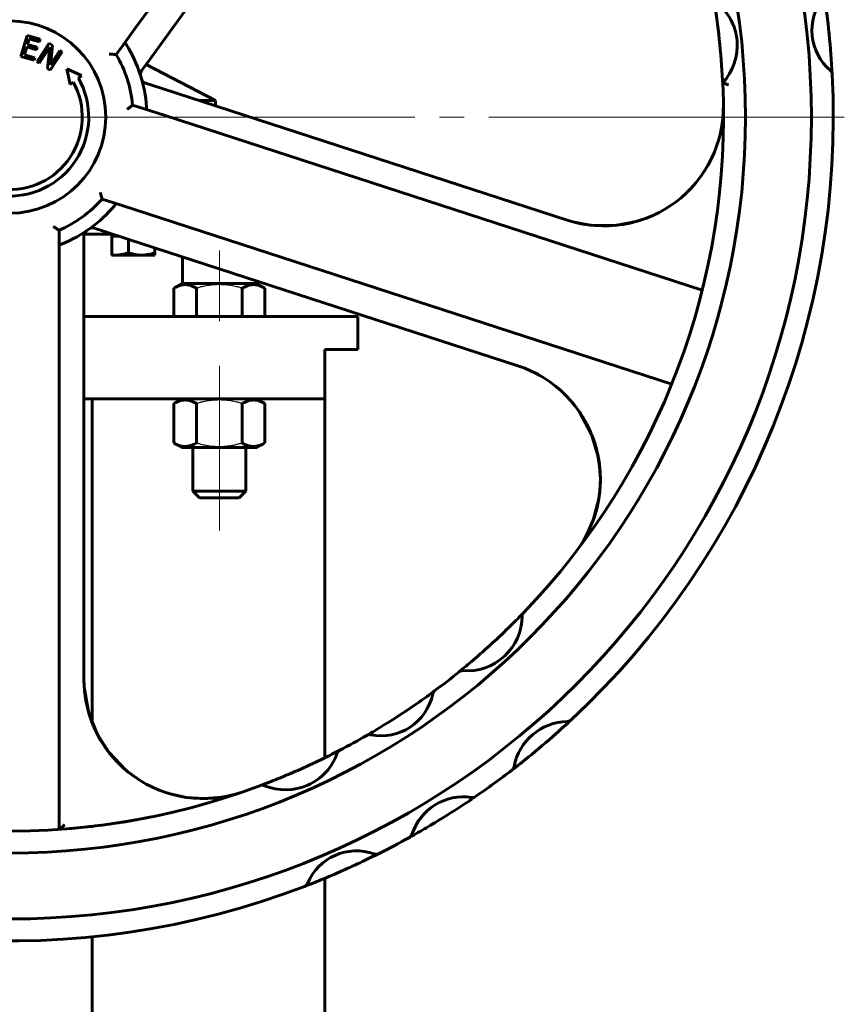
# Model space of a CAD drawing. Header units: millimetres. Extents: x -248 to 501, y 0 to 608.
# Tile 5 of 10: x 127 to 177, y 424 to 483. Entities that reach past the tile are written whole.
import ezdxf

# ---------------------------------------------------------------- set-up
doc = ezdxf.new("R2010")
doc.units = ezdxf.units.MM
for name, pattern in [('K5LT-1', [0]), ('K5LT_AXLED', [29.093439, 24.593439, -1.5, 1.5, -1.5]), ('K5LT_BASIC', [0])]:
    doc.linetypes.add(name, pattern=pattern)
doc.layers.add('Системный слой (1)', color=251, linetype='Continuous', true_color=0x6c6c6c)

# ---------------------------------------------------------------- blocks, each defined once
blk = doc.blocks.new('U14')
at = {"layer": 'Системный слой (1)', "color": 143, "linetype": 'K5LT_BASIC', "lineweight": 60, "true_color": 0x33acca}
for p, q in [((169.121, 474.992), (169.259, 475.285)), ((168.759, 474.333), (169.027, 474.799)), ((169.027, 474.799), (169.121, 474.992)), ((168.463, 473.884), (168.759, 474.333)), ((166.373, 471.956), (166.699, 472.167)), ((165.168, 471.371), (165.617, 471.554)), ((165.617, 471.554), (165.727, 471.606)), ((165.727, 471.606), (165.946, 471.715)), ((165.946, 471.715), (166.373, 471.956)), ((160.801, 471.121), (161.759, 470.944)), ((161.759, 470.944), (163.289, 470.928)), ((163.289, 470.928), (164.627, 471.184)), ((164.627, 471.184), (164.641, 471.188)), ((164.641, 471.188), (164.647, 471.19)), ((164.647, 471.19), (164.65, 471.191)), ((164.65, 471.191), (164.658, 471.193)), ((164.658, 471.193), (164.662, 471.194)), ((164.662, 471.194), (164.668, 471.196)), ((164.668, 471.196), (164.677, 471.198)), ((164.677, 471.198), (164.69, 471.202)), ((164.69, 471.202), (164.71, 471.209)), ((164.71, 471.209), (164.74, 471.22)), ((164.74, 471.22), (164.768, 471.23)), ((164.768, 471.23), (164.825, 471.25)), ((164.825, 471.25), (164.94, 471.29)), ((164.94, 471.29), (165.168, 471.371))]:
    blk.add_line(p, q, dxfattribs=at)
blk = doc.blocks.new('U17')
at = {"layer": 'Системный слой (1)', "color": 143, "linetype": 'K5LT_BASIC', "lineweight": 60, "true_color": 0x33acca}
for p, q in [((139.248, 454.402), (138.048, 454.402)), ((140.448, 454.402), (139.248, 454.402))]:
    blk.add_line(p, q, dxfattribs=at)
blk = doc.blocks.new('U18')
at = {"layer": 'Системный слой (1)', "color": 143, "linetype": 'K5LT_BASIC', "lineweight": 60, "true_color": 0x33acca}
for p, q in [((139.248, 454.802), (137.648, 454.802)), ((140.848, 454.802), (139.248, 454.802))]:
    blk.add_line(p, q, dxfattribs=at)
blk = doc.blocks.new('U19')
at = {"layer": 'Системный слой (1)', "color": 143, "linetype": 'K5LT_BASIC', "lineweight": 60, "true_color": 0x33acca}
for p, q in [((119.261, 470.402), (121.696, 470.402)), ((131.041, 470.402), (132.761, 470.402))]:
    blk.add_line(p, q, dxfattribs=at)
blk = doc.blocks.new('U22')
at = {"layer": 'Системный слой (1)', "color": 143, "linetype": 'K5LT_BASIC', "lineweight": 60, "true_color": 0x33acca}
for p, q in [((105.395, 465.402), (121.696, 465.402)), ((131.029, 465.402), (147.645, 465.402))]:
    blk.add_line(p, q, dxfattribs=at)
blk = doc.blocks.new('U25')
at = {"layer": 'Системный слой (1)', "color": 143, "linetype": 'K5LT_BASIC', "lineweight": 60, "true_color": 0x33acca}
for p, q in [((131.52, 440.774), (131.52, 460.402)), ((131.52, 434.458), (131.52, 434.458)), ((131.52, 278.735), (131.52, 427.752))]:
    blk.add_line(p, q, dxfattribs=at)
blk = doc.blocks.new('U27')
at = {"layer": 'Системный слой (1)', "color": 143, "linetype": 'K5LT_BASIC', "lineweight": 60, "true_color": 0x33acca}
for p, q in [((107.395, 460.402), (121.696, 460.402)), ((131.029, 460.402), (145.645, 460.402))]:
    blk.add_line(p, q, dxfattribs=at)
blk = doc.blocks.new('U30')
at = {"layer": 'Системный слой (1)', "color": 143, "linetype": 'K5LT_BASIC', "lineweight": 60, "true_color": 0x33acca}
for p, q in [((145.645, 438.617), (145.645, 460.402)), ((145.645, 278.735), (145.645, 431.304))]:
    blk.add_line(p, q, dxfattribs=at)
blk = doc.blocks.new('U32')
at = {"layer": 'Системный слой (1)', "color": 143, "linetype": 'K5LT_BASIC', "lineweight": 60, "true_color": 0x33acca}
for p, q in [((160.738, 460.104), (160.728, 460.115)), ((161.132, 459.573), (160.738, 460.104)), ((161.846, 458.231), (161.132, 459.573)), ((162.229, 456.968), (161.846, 458.231)), ((162.331, 456.314), (162.229, 456.968)), ((162.355, 455.983), (162.331, 456.314)), ((162.365, 455.817), (162.355, 455.983)), ((162.362, 455.054), (162.377, 455.43)), ((162.37, 455.734), (162.365, 455.817)), ((162.373, 455.693), (162.37, 455.734)), ((162.375, 455.672), (162.373, 455.693)), ((162.376, 455.662), (162.375, 455.672)), ((162.376, 455.657), (162.376, 455.662)), ((162.376, 455.654), (162.376, 455.657)), ((162.376, 455.653), (162.376, 455.654)), ((162.377, 455.648), (162.376, 455.653)), ((162.377, 455.645), (162.377, 455.648)), ((162.377, 455.643), (162.377, 455.645)), ((162.377, 455.642), (162.377, 455.643)), ((162.377, 455.641), (162.377, 455.642)), ((162.377, 455.64), (162.377, 455.641)), ((162.377, 455.639), (162.377, 455.64)), ((162.377, 455.638), (162.377, 455.639)), ((162.377, 455.637), (162.377, 455.638)), ((162.377, 455.634), (162.377, 455.637)), ((162.377, 455.43), (162.377, 455.634)), ((162.332, 454.698), (162.334, 454.719)), ((162.334, 454.719), (162.339, 454.773)), ((162.339, 454.773), (162.348, 454.866)), ((162.348, 454.866), (162.362, 455.054)), ((161.942, 453.043), (162.275, 454.328)), ((162.275, 454.328), (162.325, 454.646)), ((162.325, 454.646), (162.33, 454.681)), ((162.33, 454.681), (162.332, 454.698)), ((161.599, 452.247), (161.942, 453.043))]:
    blk.add_line(p, q, dxfattribs=at)
blk = doc.blocks.new('U33')
at = {"layer": 'Системный слой (1)', "color": 143, "linetype": 'K5LT_BASIC', "lineweight": 60, "true_color": 0x33acca}
for p, q in [((131.045, 442.918), (131.045, 442.916)), ((131.045, 442.916), (131.307, 441.408)), ((131.307, 441.408), (131.834, 440.069)), ((131.834, 440.069), (132.541, 438.959)), ((132.541, 438.959), (133.6, 437.854)), ((133.6, 437.854), (134.382, 437.276)), ((136.189, 436.447), (137.246, 436.214)), ((137.246, 436.214), (138.328, 436.141)), ((138.328, 436.141), (139.407, 436.229))]:
    blk.add_line(p, q, dxfattribs=at)
blk = doc.blocks.new('U37')
at = {"layer": 'Системный слой (1)', "color": 30, "linetype": 'K5LT_AXLED', "lineweight": 18, "true_color": 0xff8000}
blk.add_line((126.52, 477.502), (177.186, 477.502), dxfattribs=at)

msp = doc.modelspace()

# ---------------------------------------------------------------- linework, layer by layer
at = {"layer": 'Системный слой (1)', "color": 143, "linetype": 'K5LT_BASIC', "lineweight": 60, "true_color": 0x33acca}
for p, q in [((134.2081, 482.9802), (154.3562, 510.7118)), ((135.8182, 482.0935), (150.4088, 502.1758)), ((133.3843, 481.8463), (134.2081, 482.9802)), ((127.2029, 481.1793), (127.5782, 482.4588)), ((127.5782, 482.4588), (128.3786, 482.224)), ((127.7038, 482.2575), (127.601, 481.9071)), ((128.3342, 482.0726), (127.7038, 482.2575)), ((128.3786, 482.224), (128.3342, 482.0726)), ((127.5566, 481.7557), (127.4174, 481.2808)), ((128.1445, 481.5833), (127.5566, 481.7557)), ((127.601, 481.9071), (128.1889, 481.7347)), ((128.1889, 481.7347), (128.1445, 481.5833)), ((128.1789, 480.8665), (128.9159, 481.9777)), ((128.9522, 481.7332), (128.3167, 480.7752)), ((128.8083, 480.4491), (128.9522, 481.7332)), ((128.9159, 481.9777), (129.1257, 481.8385)), ((129.1257, 481.8385), (128.9897, 480.6619)), ((132.987, 481.2996), (133.3843, 481.8463)), ((134.8597, 480.7743), (135.8182, 482.0935)), ((128.0034, 480.9446), (127.2029, 481.1793)), ((127.4174, 481.2808), (128.0478, 481.0959)), ((128.0478, 481.0959), (128.0034, 480.9446)), ((129.711, 481.4503), (128.974, 480.3392)), ((128.9897, 480.6619), (129.5733, 481.5417)), ((129.5733, 481.5417), (129.711, 481.4503)), ((128.3167, 480.7752), (128.1789, 480.8665)), ((128.974, 480.3392), (128.8083, 480.4491)), ((129.9825, 480.4296), (130.873, 480.0147)), ((130.1971, 479.4709), (129.9825, 480.4296)), ((134.5484, 480.3458), (134.8597, 480.7743)), ((134.8021, 480.695), (139.0196, 478.5019)), ((130.873, 480.0147), (130.6928, 479.8697)), ((134.5162, 480.3016), (134.5484, 480.3458)), ((130.3839, 479.6212), (130.1971, 479.4709)), ((134.7715, 479.5623), (134.7487, 479.5697)), ((135.0933, 479.4577), (134.7715, 479.5623)), ((136.6441, 478.9539), (135.0933, 479.4577)), ((160.3569, 471.2491), (136.6441, 478.9539)), ((134.6268, 478.0221), (133.9841, 478.2309)), ((135.9598, 477.5889), (134.6268, 478.0221)), ((138.0352, 478.5019), (139.0196, 478.5019)), ((139.0196, 478.182), (139.0196, 478.5019)), ((168.5602, 466.9964), (135.9598, 477.5889)), ((132.13, 472.5246), (132.7727, 472.3157)), ((132.7727, 472.3157), (134.1057, 471.8826)), ((134.1057, 471.8826), (166.7061, 461.2901)), ((160.4461, 471.2208), (160.4193, 471.2292)), ((129.5196, 469.9522), (129.5196, 470.628)), ((131.0292, 470.2905), (131.0292, 470.3146)), ((131.0292, 469.9522), (131.0292, 470.2905)), ((131.6534, 470.7618), (131.7054, 470.7449)), ((131.7054, 470.7449), (132.2092, 470.5812)), ((132.2092, 470.5812), (133.7599, 470.0773)), ((132.7186, 470.2819), (132.9321, 470.2819)), ((132.7186, 469.1328), (132.7186, 470.2819)), ((132.7343, 470.2819), (132.7343, 470.4019)), ((132.9321, 470.2819), (133.1304, 470.2819)), ((129.5196, 468.5506), (129.5196, 469.9522)), ((131.0292, 468.3216), (131.0292, 469.9522)), ((133.7321, 470.0864), (133.7321, 469.2648)), ((133.7599, 470.0773), (157.3681, 462.4066)), ((132.7343, 469.1219), (132.7186, 469.1328)), ((132.7343, 469.1219), (132.9321, 469.1219)), ((132.9321, 469.1219), (134.5321, 469.1219)), ((134.5321, 469.1219), (135.3321, 469.1219)), ((135.3321, 469.5665), (135.3321, 469.2648)), ((135.3321, 469.2648), (135.3321, 469.1219)), ((129.5196, 434.2725), (129.5196, 468.5506)), ((137.0196, 467.4019), (137.0196, 469.0182)), ((131.0292, 443.3885), (131.0292, 468.3216)), ((136.4763, 467.1182), (136.9675, 467.4019)), ((141.5275, 467.4019), (136.9675, 467.4019)), ((142.0188, 467.1182), (141.5275, 467.4019)), ((136.4763, 465.4019), (136.4763, 467.1182)), ((137.8619, 465.4019), (137.8619, 467.1182)), ((140.6332, 465.4019), (140.6332, 467.1182)), ((142.0188, 465.4019), (142.0188, 467.1182)), ((147.6446, 463.4019), (147.6446, 465.4019)), ((145.6446, 460.4019), (145.6446, 463.4019)), ((145.6446, 463.4019), (147.6446, 463.4019)), ((157.8169, 462.2439), (157.8168, 462.2439)), ((136.9675, 460.4019), (136.4763, 460.1182)), ((136.4763, 460.1182), (136.4763, 457.7255)), ((137.8619, 460.1182), (137.8619, 457.7255)), ((140.6332, 460.1182), (140.6332, 457.7255)), ((141.5275, 460.4019), (142.0188, 460.1182)), ((142.0188, 460.1182), (142.0188, 457.7255)), ((136.4763, 457.7255), (136.9675, 457.4419)), ((142.0188, 457.7255), (141.5275, 457.4419)), ((136.9675, 457.4419), (141.5275, 457.4419)), ((137.6475, 457.4419), (137.6475, 454.8019)), ((140.8475, 457.4419), (140.8475, 454.8019)), ((137.6475, 454.8019), (138.0475, 454.4019)), ((140.8475, 454.8019), (140.4475, 454.4019)), ((157.7237, 447.4339), (157.7083, 447.4179)), ((153.803, 443.8359), (153.7987, 443.8325)), ((131.0448, 442.9177), (131.0448, 442.9179)), ((148.2116, 439.9887), (148.193, 439.9779)), ((146.5651, 439.0837), (146.5457, 439.0735)), ((141.7485, 436.9327), (141.7435, 436.9308)), ((139.4069, 436.2285), (139.4073, 436.2286))]:
    msp.add_line(p, q, dxfattribs=at)
at = {"layer": 'Системный слой (1)', "color": 30, "linetype": 'K5LT_AXLED', "lineweight": 18, "true_color": 0xff8000}
for p, q in [((139.2475, 469.4019), (139.2475, 465.1182)), ((139.2475, 462.4019), (139.2475, 458.1182)), ((139.2475, 459.7255), (139.2475, 452.4019))]:
    msp.add_line(p, q, dxfattribs=at)
at = {"layer": 'Системный слой (1)', "color": 143, "linetype": 'K5LT_BASIC', "lineweight": 60, "true_color": 0x33acca}
msp.add_circle((126.5196, 477.5019), 5.8333, dxfattribs=at)
for centre, radius, start, end in [((126.5196, 477.5019), 48.6667, 180, 90), ((126.5196, 477.5019), 44.6667, 180, 90), ((126.5196, 477.5019), 43.3333, 2.938801, 9.553857), ((178.45, 482.7655), 3.2286, 142.43548, 229.139838), ((126.5196, 477.5019), 50, 2.96572, 8.609597), ((167.3641, 481.839), 3.3256, 317.174972, 52.716479), ((126.5196, 477.5019), 8.3333, 4.193038, 31.806962), ((126.5196, 477.5019), 7.5, 5.578178, 30.421822), ((126.5196, 477.5019), 4.7982, 264.394866, 29.57049), ((134.7859, 480.1056), 0.3333, 144, 197.4838), ((126.5196, 477.5019), 50, 312.973948, 2.96572), ((176.1198, 480.0715), 0.3333, 2.96572, 49.139838), ((126.5196, 477.5019), 4.4073, 264.451341, 28.742093), ((134.8517, 479.8867), 0.3333, 195.972581, 252), ((126.5196, 477.5019), 43.3333, 316.062892, 2.746662), ((126.5196, 477.5019), 43.3333, 2.746662, 2.938801), ((162.5972, 478.1443), 7.25, 252, 1.020123), ((126.5196, 477.5019), 7.5, 293.578178, 318.421822), ((126.5196, 477.5019), 8.3333, 292.193038, 319.806962), ((131.3625, 470.3146), 0.3333, 123.972581, 180), ((131.5504, 470.4448), 0.3333, 72, 125.4838), ((155.1278, 455.5114), 7.25, 322.451306, 72), ((154.2893, 447.2376), 3.3416, 265.616829, 359.460368), ((126.5196, 477.5019), 43.3333, 314.603111, 316.062892), ((157.9641, 447.2029), 0.3333, 136.062892, 179.460368), ((126.5196, 477.5019), 43.3333, 310.474086, 314.603111), ((126.5196, 477.5019), 43.3333, 309.014304, 310.474086), ((138.2792, 443.3885), 7.25, 180, 289.020123), ((126.5196, 477.5019), 43.3333, 306.566225, 309.014304), ((154.0084, 443.5733), 0.3333, 85.616829, 129.014304), ((149.063, 443.1671), 3.2151, 258.56209, 348.013823), ((126.5196, 477.5019), 43.3333, 304.990333, 306.566225), ((152.5341, 442.4302), 0.3333, 126.566225, 168.013823), ((126.5196, 477.5019), 43.3333, 301.58558, 304.990333), ((126.5196, 477.5019), 43.3333, 300.009688, 301.58558), ((160.46, 437.4466), 3.3836, 91.29926, 169.252469), ((126.5196, 477.5019), 50, 311.540234, 312.973948), ((160.3757, 441.1626), 0.3333, 271.29926, 312.973948), ((126.5196, 477.5019), 43.3333, 297.554844, 300.009688), ((148.3593, 439.6891), 0.3333, 78.56209, 120.009688), ((148.3593, 439.6891), 0.3333, 78.56209, 120.009688), ((126.5196, 477.5019), 50, 309.011495, 311.540234), ((143.2661, 439.9967), 3.3256, 247.406123, 340.716479), ((126.5196, 477.5019), 43.3333, 292.039985, 296.082616), ((126.5196, 477.5019), 43.3333, 296.082616, 297.554844), ((146.7197, 438.7884), 0.3333, 117.554844, 160.716479), ((126.5196, 477.5019), 50, 307.577781, 309.011495), ((126.5196, 477.5019), 43.3333, 244.062892, 290.567757), ((156.8082, 438.1397), 0.3333, 307.577781, 349.252469), ((126.5196, 477.5019), 50, 304.445001, 307.577781), ((126.5196, 477.5019), 43.3333, 290.567757, 292.039985), ((141.8604, 436.6186), 0.3333, 67.406123, 110.567757), ((141.8604, 436.6186), 0.3333, 67.406123, 110.567753), ((154.0731, 432.9556), 3.2946, 81.459841, 162.016687), ((126.5196, 477.5019), 50, 303.073155, 304.445001), ((154.6118, 436.5433), 0.3333, 261.459841, 304.445001), ((126.5196, 477.5019), 50, 300.403372, 303.073155), ((126.5196, 477.5019), 50, 299.031526, 300.403372), ((150.6224, 434.0757), 0.3333, 299.031526, 342.016687), ((126.5196, 477.5019), 50, 240.973948, 290.96572), ((126.5196, 477.5019), 50, 296.609597, 299.031526), ((147.573, 429.7396), 3.2286, 70.43548, 157.139838), ((126.5196, 477.5019), 50, 295.372174, 296.609597), ((148.7657, 433.0959), 0.3333, 250.43548, 296.609597), ((126.5196, 477.5019), 50, 292.203144, 295.372174), ((126.5196, 477.5019), 50, 290.96572, 292.203144), ((144.2908, 431.1234), 0.3333, 290.96572, 337.139838), ((144.2908, 431.1234), 0.3333, 290.96572, 337.139838)]:
    msp.add_arc(centre, radius, start, end, dxfattribs=at)
for points, knots in [([(133.6015, 481.894), (133.5856, 481.9197), (133.5705, 481.9406), (133.5433, 481.9661), (133.5311, 481.9731), (133.5062, 481.976), (133.4941, 481.9722), (133.4672, 481.9541), (133.453, 481.9387), (133.4339, 481.9145), (133.4294, 481.9084), (133.4247, 481.9021)], [0.00042724, 0.00042724, 0.00042724, 0.00042724, 0.03260119, 0.03260119, 0.05848225, 0.05848225, 0.08345973, 0.08345973, 0.11250561, 0.11250561, 0.12148651, 0.12148651, 0.12148651, 0.12148651]), ([(132.587, 481.3161), (132.5876, 481.316), (132.5882, 481.316), (132.6236, 481.3148), (132.6585, 481.3136), (132.7258, 481.3111), (132.7582, 481.3098), (132.8312, 481.3068), (132.8699, 481.305), (132.9292, 481.3023), (132.9512, 481.3013), (132.9798, 481.2999), (132.987, 481.2996), (132.987, 481.2996)], [-0.00053974, -0.00053974, -0.00053974, -0.00053974, 0, 0, 0.0314048, 0.0314048, 0.06211351, 0.06211351, 0.10447717, 0.10447717, 0.14037713, 0.14037713, 0.17355906, 0.17355906, 0.17355906, 0.17355906]), ([(170.1424, 479.4582), (170.1419, 479.4583), (170.1414, 479.4585), (170.1154, 479.4675), (170.0899, 479.4763), (170.0403, 479.4936), (170.0161, 479.5021), (169.954, 479.524), (169.9185, 479.5367), (169.8615, 479.5572), (169.8397, 479.5651), (169.8106, 479.5757), (169.8032, 479.5784), (169.8032, 479.5784)], [-0.00048095, -0.00048095, -0.00048095, -0.00048095, 0, 0, 0.02429448, 0.02429448, 0.04846521, 0.04846521, 0.08940257, 0.08940257, 0.12719047, 0.12719047, 0.16347183, 0.16347183, 0.16347183, 0.16347183]), ([(133.9841, 478.2309), (133.9841, 478.2309), (133.9785, 478.2264), (133.9562, 478.2085), (133.939, 478.1947), (133.8926, 478.1576), (133.8622, 478.1335), (133.805, 478.0882), (133.7795, 478.0681), (133.7266, 478.0265), (133.6991, 478.005), (133.6711, 477.9831), (133.6706, 477.9828), (133.6701, 477.9824)], [0, 0, 0, 0, 0.0329948, 0.0329948, 0.06869231, 0.06869231, 0.11081706, 0.11081706, 0.1413526, 0.1413526, 0.1725803, 0.1725803, 0.173117, 0.173117, 0.173117, 0.173117]), ([(134.6923, 478.0008), (134.7079, 477.9957), (134.7224, 477.9915), (134.7566, 477.9841), (134.7749, 477.9826), (134.8025, 477.9894), (134.8121, 477.9962), (134.8257, 478.0179), (134.8294, 478.0323), (134.8329, 478.0677), (134.8323, 478.0887), (134.8306, 478.1112)], [0.26092811, 0.26092811, 0.26092811, 0.26092811, 0.27926699, 0.27926699, 0.30797023, 0.30797023, 0.33258626, 0.33258626, 0.35736084, 0.35736084, 0.38369983, 0.38369983, 0.38369983, 0.38369983]), ([(132.0221, 472.9101), (132.0222, 472.9095), (132.0224, 472.909), (132.0322, 472.8749), (132.0418, 472.8413), (132.0602, 472.7765), (132.069, 472.7453), (132.0887, 472.675), (132.099, 472.6376), (132.1148, 472.5804), (132.1206, 472.5591), (132.1281, 472.5315), (132.13, 472.5246), (132.13, 472.5246)], [-0.00053974, -0.00053974, -0.00053974, -0.00053974, 0, 0, 0.0314048, 0.0314048, 0.06211351, 0.06211351, 0.10447717, 0.10447717, 0.14037713, 0.14037713, 0.17355906, 0.17355906, 0.17355906, 0.17355906]), ([(132.8852, 472.1238), (132.9047, 472.1469), (132.9199, 472.1677), (132.9358, 472.2015), (132.9387, 472.2152), (132.9337, 472.2398), (132.9264, 472.2501), (132.9009, 472.2701), (132.8819, 472.2789), (132.853, 472.2895), (132.8458, 472.292), (132.8382, 472.2944)], [0.00042724, 0.00042724, 0.00042724, 0.00042724, 0.03259873, 0.03259873, 0.05848097, 0.05848097, 0.08344499, 0.08344499, 0.11244343, 0.11244343, 0.12148451, 0.12148451, 0.12148451, 0.12148451]), ([(129.5196, 470.628), (129.5196, 470.628), (129.5136, 470.632), (129.4896, 470.6476), (129.4712, 470.6597), (129.4217, 470.6924), (129.3893, 470.7138), (129.3285, 470.7542), (129.3015, 470.7723), (129.2456, 470.8097), (129.2167, 470.8292), (129.1873, 470.8491), (129.1868, 470.8495), (129.1863, 470.8498)], [0, 0, 0, 0, 0.0329948, 0.0329948, 0.06869231, 0.06869231, 0.11081706, 0.11081706, 0.1413526, 0.1413526, 0.1725803, 0.1725803, 0.173117, 0.173117, 0.173117, 0.173117]), ([(129.5196, 469.8833), (129.5196, 469.8647), (129.5203, 469.8478), (129.5245, 469.8126), (129.5291, 469.7958), (129.5448, 469.7732), (129.5546, 469.7669), (129.5803, 469.7617), (129.5956, 469.7632), (129.6297, 469.7714), (129.648, 469.778), (129.6673, 469.7859)], [0.26444771, 0.26444771, 0.26444771, 0.26444771, 0.28740012, 0.28740012, 0.31853106, 0.31853106, 0.34557361, 0.34557361, 0.37331644, 0.37331644, 0.4002737, 0.4002737, 0.4002737, 0.4002737]), ([(132.7186, 469.1328), (132.7806, 469.1265), (132.8518, 469.1223), (132.9231, 469.1219), (132.9321, 469.1219)], [0, 0, 0, 0, 4.3707827, 5, 5, 5, 5]), ([(132.9321, 469.1219), (132.9811, 469.1219), (133.0759, 469.1252), (133.2202, 469.1401), (133.349, 469.1617), (133.5106, 469.1972), (133.6329, 469.2321), (133.721, 469.2611), (133.7321, 469.2648)], [0, 0, 0, 0, 1.6283275, 3.1496857, 4.815083, 5.9524719, 8.6175336, 9, 9, 9, 9]), ([(133.7321, 469.2648), (133.7891, 469.2458), (133.8792, 469.2181), (134.0014, 469.1867), (134.108, 469.1633), (134.2255, 469.143), (134.3535, 469.1282), (134.4562, 469.1226), (134.5151, 469.1219), (134.5321, 469.1219)], [0, 0, 0, 0, 2.192924, 3.4422386, 4.6221772, 6.2019332, 7.827902, 9.3718265, 10, 10, 10, 10]), ([(134.5321, 469.1219), (134.5811, 469.1219), (134.6759, 469.1252), (134.8202, 469.1401), (134.949, 469.1617), (135.1106, 469.1972), (135.2329, 469.2321), (135.321, 469.2611), (135.3321, 469.2648)], [0, 0, 0, 0, 1.6283275, 3.1496857, 4.815083, 5.9524719, 8.6175336, 9, 9, 9, 9]), ([(137.8619, 467.1182), (137.8081, 467.1493), (137.7189, 467.1963), (137.6014, 467.2466), (137.5212, 467.2748), (137.4446, 467.2973), (137.3667, 467.3152), (137.2773, 467.3281), (137.193, 467.3334), (137.1122, 467.332), (137.035, 467.3248), (136.9601, 467.3126), (136.8747, 467.2927), (136.7568, 467.2558), (136.6198, 467.1971), (136.5197, 467.1433), (136.4763, 467.1182)], [0, 0, 0, 0, 2.0319768, 3.3397182, 4.3569103, 4.9828638, 6.146734, 7.1973345, 8.2310741, 9.204643, 10.1261038, 11.0323857, 11.9274089, 13.2428263, 15.3565808, 17, 17, 17, 17]), ([(142.0188, 467.1182), (141.965, 467.1493), (141.8758, 467.1963), (141.7583, 467.2466), (141.6781, 467.2748), (141.6015, 467.2973), (141.5237, 467.3152), (141.4343, 467.3281), (141.3499, 467.3334), (141.2691, 467.332), (141.1919, 467.3248), (141.117, 467.3126), (141.0316, 467.2927), (140.9137, 467.2558), (140.7768, 467.1971), (140.6767, 467.1433), (140.6332, 467.1182)], [0, 0, 0, 0, 2.0319768, 3.3397182, 4.3569103, 4.9828638, 6.146734, 7.1973345, 8.2310741, 9.204643, 10.1261038, 11.0323857, 11.9274089, 13.2428263, 15.3565808, 17, 17, 17, 17]), ([(157.3681, 462.4066), (157.5067, 462.3615), (157.6438, 462.3123), (157.9148, 462.2054), (158.0487, 462.1479), (158.3129, 462.0248), (158.4431, 461.9592), (158.5794, 461.8855), (158.5875, 461.881), (158.6186, 461.8641), (158.6414, 461.8515), (158.6717, 461.8345), (158.6791, 461.8303), (158.6889, 461.8248), (158.6914, 461.8234), (158.6946, 461.8216), (158.6954, 461.8211), (158.697, 461.8202), (158.6977, 461.8198), (158.6992, 461.819), (158.6998, 461.8186), (158.7017, 461.8175), (158.7029, 461.8168), (158.7064, 461.8149), (158.7086, 461.8136), (158.7108, 461.8124)], [0, 0, 0, 0, 5.6, 5.6, 11.2, 11.2, 16.8, 16.8, 17.1546785, 17.1546785, 18.1584243, 18.1584243, 18.4860599, 18.4860599, 18.5930044, 18.5930044, 18.6279125, 18.6279125, 18.6628206, 18.6628206, 18.6915228, 18.6915228, 18.7458242, 18.7458242, 18.8435012, 18.8435012, 18.8435012, 18.8435012]), ([(137.8619, 460.1182), (137.8081, 460.1493), (137.7189, 460.1963), (137.6014, 460.2466), (137.5212, 460.2748), (137.4446, 460.2973), (137.3667, 460.3152), (137.2773, 460.3281), (137.193, 460.3334), (137.1122, 460.332), (137.035, 460.3248), (136.9601, 460.3126), (136.8747, 460.2927), (136.7568, 460.2558), (136.6198, 460.1971), (136.5197, 460.1433), (136.4763, 460.1182)], [0, 0, 0, 0, 2.0319768, 3.3397182, 4.3569103, 4.9828638, 6.146734, 7.1973345, 8.2310741, 9.204643, 10.1261038, 11.0323857, 11.9274089, 13.2428263, 15.3565808, 17, 17, 17, 17]), ([(142.0188, 460.1182), (141.965, 460.1493), (141.8758, 460.1963), (141.7583, 460.2466), (141.6781, 460.2748), (141.6015, 460.2973), (141.5237, 460.3152), (141.4343, 460.3281), (141.3499, 460.3334), (141.2691, 460.332), (141.1919, 460.3248), (141.117, 460.3126), (141.0316, 460.2927), (140.9137, 460.2558), (140.7768, 460.1971), (140.6767, 460.1433), (140.6332, 460.1182)], [0, 0, 0, 0, 2.0319768, 3.3397182, 4.3569103, 4.9828638, 6.146734, 7.1973345, 8.2310741, 9.204643, 10.1261038, 11.0323857, 11.9274089, 13.2428263, 15.3565808, 17, 17, 17, 17]), ([(160.5505, 460.3236), (160.6112, 460.2553), (160.6724, 460.1875), (160.7549, 460.0812), (160.7839, 460.0491), (160.9171, 459.8706), (161.0271, 459.7289), (161.2903, 459.3398), (161.4386, 459.0894), (161.7187, 458.5455), (161.8471, 458.25), (162.0625, 457.6487), (162.1502, 457.3431), (162.2818, 456.7329), (162.327, 456.4288), (162.3656, 455.9664), (162.3733, 455.8091), (162.3793, 455.5017), (162.3771, 455.351), (162.3667, 455.1148), (162.3614, 455.029), (162.3476, 454.8546), (162.339, 454.7659), (162.3275, 454.6667), (162.3263, 454.656), (162.3204, 454.6087), (162.3159, 454.5721), (162.3075, 454.5103), (162.3039, 454.485), (162.2983, 454.4463), (162.2963, 454.4328), (162.2931, 454.412), (162.292, 454.4048), (162.2903, 454.3937), (162.2897, 454.3899), (162.2887, 454.3839), (162.2884, 454.3819), (162.2879, 454.3787), (162.2877, 454.3776), (162.2874, 454.3754), (162.2872, 454.3743), (162.2869, 454.3724), (162.2868, 454.3715), (162.2864, 454.3692), (162.2862, 454.3677), (162.2855, 454.3634), (162.285, 454.3605), (162.2836, 454.3518), (162.2827, 454.346), (162.2799, 454.3288), (162.278, 454.3173), (162.2722, 454.2828), (162.2682, 454.2599), (162.256, 454.1911), (162.2474, 454.1454), (162.2204, 454.0087), (162.2007, 453.9179), (162.1653, 453.7687), (162.1521, 453.7096), (162.083, 453.4729), (162.0332, 453.2934), (161.972, 453.1176)], [0, 0, 0, 0, 1.1889591, 1.1889591, 1.7507489, 1.7507489, 4.0814976, 4.0814976, 7.839176, 7.839176, 11.986242, 11.986242, 16.0656107, 16.0656107, 19.9966581, 19.9966581, 22.0102818, 22.0102818, 23.9354065, 23.9354065, 25.0347706, 25.0347706, 26.1732432, 26.1732432, 26.3115178, 26.3115178, 26.7825092, 26.7825092, 27.1085645, 27.1085645, 27.2830566, 27.2830566, 27.376438, 27.376438, 27.426412, 27.426412, 27.4531562, 27.4531562, 27.4674686, 27.4674686, 27.481781, 27.481781, 27.4923394, 27.4923394, 27.511579, 27.511579, 27.5491198, 27.5491198, 27.6237321, 27.6237321, 27.7727221, 27.7727221, 28.0702329, 28.0702329, 28.6643158, 28.6643158, 29.8506047, 29.8506047, 30.6231017, 30.6231017, 33, 33, 33, 33]), ([(136.4763, 457.7255), (136.5301, 457.6944), (136.6192, 457.6474), (136.7368, 457.5971), (136.8169, 457.5689), (136.8935, 457.5464), (136.9714, 457.5285), (137.0608, 457.5156), (137.1452, 457.5103), (137.226, 457.5117), (137.3032, 457.5189), (137.378, 457.5312), (137.4634, 457.551), (137.5813, 457.5879), (137.7183, 457.6467), (137.8184, 457.7004), (137.8619, 457.7255)], [0, 0, 0, 0, 2.0319768, 3.3397182, 4.3569103, 4.9828638, 6.146734, 7.1973345, 8.2310741, 9.204643, 10.1261038, 11.0323857, 11.9274089, 13.2428263, 15.3565808, 17, 17, 17, 17]), ([(140.6332, 457.7255), (140.687, 457.6944), (140.7761, 457.6474), (140.8937, 457.5971), (140.9739, 457.5689), (141.0505, 457.5464), (141.1283, 457.5285), (141.2177, 457.5156), (141.3021, 457.5103), (141.3829, 457.5117), (141.4601, 457.5189), (141.535, 457.5312), (141.6203, 457.551), (141.7382, 457.5879), (141.8752, 457.6467), (141.9753, 457.7004), (142.0188, 457.7255)], [0, 0, 0, 0, 2.0319768, 3.3397182, 4.3569103, 4.9828638, 6.146734, 7.1973345, 8.2310741, 9.204643, 10.1261038, 11.0323857, 11.9274089, 13.2428263, 15.3565808, 17, 17, 17, 17]), ([(133.7476, 437.7306), (133.7138, 437.7576), (133.6802, 437.7849), (133.4162, 438.0034), (133.198, 438.2085), (132.9035, 438.522), (132.815, 438.6198), (132.6197, 438.8564), (132.5103, 438.994), (132.387, 439.1645), (132.3651, 439.1922), (132.1998, 439.455), (132.0429, 439.6824), (131.7664, 440.1926), (131.6383, 440.4694), (131.5251, 440.7601), (131.5219, 440.7671), (131.4242, 441.0777), (131.3097, 441.3761), (131.1572, 442.0035), (131.1012, 442.3269), (131.0466, 442.8535), (131.0341, 443.0555), (131.0304, 443.2576)], [12.5981839, 12.5981839, 12.5981839, 12.5981839, 12.8239913, 12.8239913, 14.3862622, 14.3862622, 15.0757116, 15.0757116, 15.996119, 15.996119, 16.1806629, 16.1806629, 17.6303302, 17.6303302, 19.2372396, 19.2372396, 19.2776691, 19.2776691, 20.9599084, 20.9599084, 22.6957211, 22.6957211, 23.7683547, 23.7683547, 23.7683547, 23.7683547]), ([(152.3352, 442.6976), (152.3352, 442.6977), (152.335, 442.6975), (152.3339, 442.6967), (152.3332, 442.6961), (152.3311, 442.6946), (152.3298, 442.6936), (152.3275, 442.6919), (152.3267, 442.6913), (152.3253, 442.6903), (152.3248, 442.6899), (152.3238, 442.6892), (152.3232, 442.6888), (152.3216, 442.6876), (152.3205, 442.6867), (152.3183, 442.6851), (152.3173, 442.6843), (152.3162, 442.6836)], [0, 0, 0, 0, 3.2, 3.2, 6.4, 6.4, 9.6, 9.6, 11.2075323, 11.2075323, 12.0692648, 12.0692648, 12.9309974, 12.9309974, 14.6257385, 14.6257385, 16, 16, 16, 16]), ([(135.0497, 435.0165), (135.0341, 435.0134), (135.0186, 435.0103), (134.9695, 435.0005), (134.9361, 434.9939), (134.8358, 434.9741), (134.769, 434.9611), (134.5682, 434.9225), (134.4342, 434.8974), (134.2934, 434.8717), (134.2867, 434.8705), (134.1974, 434.8542), (134.1148, 434.8394), (133.983, 434.8162), (133.9339, 434.8077), (133.8555, 434.7941), (133.8263, 434.7891), (133.7797, 434.7812), (133.7624, 434.7783), (133.7347, 434.7736), (133.7244, 434.7718), (133.7079, 434.7691), (133.7018, 434.768), (133.692, 434.7664), (133.6883, 434.7658), (133.6825, 434.7648), (133.6803, 434.7644), (133.676, 434.7637), (133.6738, 434.7633), (133.6697, 434.7627), (133.6678, 434.7623), (133.6621, 434.7614), (133.6583, 434.7607), (133.647, 434.7589), (133.6396, 434.7576), (133.6171, 434.7539), (133.6022, 434.7514), (133.5574, 434.744), (133.5275, 434.7391), (133.438, 434.7245), (133.3784, 434.7149), (133.1997, 434.6865), (133.0805, 434.6681), (132.7232, 434.6143), (132.4849, 434.5805), (132.0043, 434.5164), (131.7619, 434.4873), (131.4102, 434.4448), (131.3006, 434.433), (130.7268, 434.3708), (130.2616, 434.3279), (129.7958, 434.2926)], [0.0385713, 0.0385713, 0.0385713, 0.0385713, 0.3085703, 0.3085703, 0.8871395, 0.8871395, 2.044278, 2.044278, 4.3585549, 4.3585549, 4.4747638, 4.4747638, 5.8995966, 5.8995966, 6.7463942, 6.7463942, 7.2496577, 7.2496577, 7.548754, 7.548754, 7.7265111, 7.7265111, 7.8321546, 7.8321546, 7.89494, 7.89494, 7.9322542, 7.9322542, 7.9695684, 7.9695684, 8.0030058, 8.0030058, 8.0679422, 8.0679422, 8.1968458, 8.1968458, 8.4541684, 8.4541684, 8.9678445, 8.9678445, 9.9932582, 9.9932582, 12.0402088, 12.0402088, 16.1263564, 16.1263564, 20.2692585, 20.2692585, 22.1395093, 22.1395093, 30.0657643, 30.0657643, 30.0657643, 30.0657643]), ([(129.5275, 434.273), (129.5276, 434.2731), (129.5278, 434.2731), (129.5352, 434.2738), (129.5467, 434.2796), (129.5804, 434.3017), (129.6045, 434.3208), (129.6623, 434.3703), (129.6974, 434.4028), (129.7717, 434.4749), (129.8118, 434.5156), (129.8519, 434.5581), (129.8524, 434.5586), (129.8529, 434.5591)], [0, 0, 0, 0, 0.00066444, 0.00066444, 0.030834, 0.030834, 0.07114051, 0.07114051, 0.11978311, 0.11978311, 0.17187713, 0.17187713, 0.17252953, 0.17252953, 0.17252953, 0.17252953])]:
    msp.add_open_spline(points, degree=3, knots=knots, dxfattribs=at)
at = {"layer": 'Системный слой (1)', "color": 7, "linetype": 'K5LT-1'}
for points in [[(140.6332, 467.1182), (140.5686, 467.1369), (140.4036, 467.182), (140.1038, 467.2512), (139.8021, 467.2996), (139.5692, 467.3211), (139.4395, 467.3285), (139.3556, 467.3314), (139.2852, 467.3325), (139.2094, 467.3327), (139.1143, 467.331), (139.0002, 467.3258), (138.8364, 467.3138), (138.599, 467.2861), (138.3287, 467.2369), (138.0753, 467.1775), (137.9328, 467.1387), (137.8619, 467.1182)], [(140.6332, 460.1182), (140.5686, 460.1369), (140.4036, 460.182), (140.1038, 460.2512), (139.8021, 460.2996), (139.5692, 460.3211), (139.4395, 460.3285), (139.3556, 460.3314), (139.2852, 460.3325), (139.2094, 460.3327), (139.1143, 460.331), (139.0002, 460.3258), (138.8364, 460.3138), (138.599, 460.2861), (138.3287, 460.2369), (138.0753, 460.1775), (137.9328, 460.1387), (137.8619, 460.1182)], [(137.8619, 457.7255), (137.9264, 457.7069), (138.0914, 457.6617), (138.3912, 457.5925), (138.693, 457.5441), (138.9259, 457.5227), (139.0555, 457.5152), (139.1395, 457.5123), (139.2099, 457.5112), (139.2857, 457.511), (139.3807, 457.5128), (139.4948, 457.518), (139.6587, 457.5299), (139.896, 457.5576), (140.1664, 457.6068), (140.4197, 457.6662), (140.5622, 457.705), (140.6332, 457.7255)]]:
    msp.add_open_spline(points, degree=3, knots=[0, 0, 0, 0, 3.1522963, 8.0240269, 14.4303577, 17.4742998, 18.9962709, 20.5182419, 21.4098548, 22.3014677, 24.0846935, 25.8679193, 27.6511451, 31.7925039, 37.0725247, 40.5362624, 44, 44, 44, 44], dxfattribs=at)

# ---------------------------------------------------------------- block references
at = {"layer": 'Системный слой (1)'}
for name in ['U37', 'U14', 'U19', 'U22', 'U27', 'U25', 'U30', 'U32', 'U18', 'U17', 'U33']:
    msp.add_blockref(name, (0, 0), dxfattribs=at)

doc.saveas('drawing.dxf')
